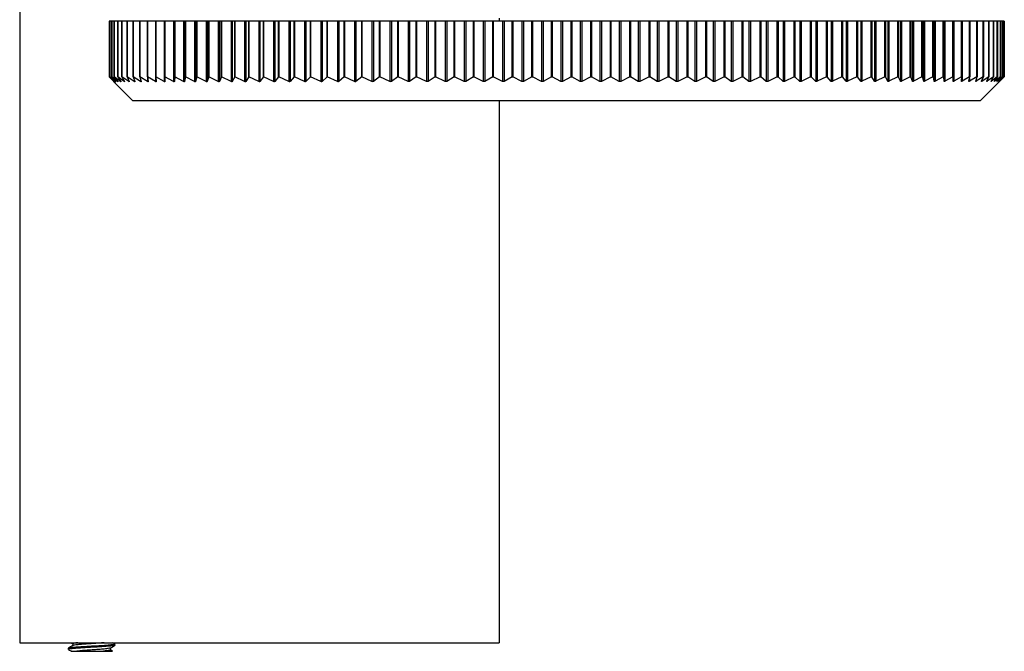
# Model space of a CAD drawing. Header units: millimetres. Extents: x 327 to 983, y 352 to 642.
# Tile 1 of 8: x 327 to 409, y 352 to 405. Entities that reach past the tile are written whole.
import ezdxf

# ---------------------------------------------------------------- set-up
doc = ezdxf.new("R2010")
doc.units = ezdxf.units.MM

msp = doc.modelspace()

# ---------------------------------------------------------------- linework, layer by layer
at = {"color": 7, "linetype": 'Continuous', "lineweight": 25}
for p, q in [((327.028, 452.773), (327.028, 352.773)), ((334.487, 404.619), (334.487, 399.973)), ((334.559, 404.619), (334.487, 404.619)), ((334.559, 404.619), (334.559, 399.973)), ((334.703, 404.619), (334.559, 404.619)), ((334.559, 399.973), (334.559, 404.619)), ((334.703, 404.619), (334.703, 399.973)), ((334.918, 404.619), (334.703, 404.619)), ((334.703, 399.973), (334.703, 404.619)), ((334.703, 404.619), (334.703, 404.619)), ((334.918, 404.619), (334.918, 399.973)), ((335.205, 404.619), (334.918, 404.619)), ((334.918, 399.973), (334.918, 404.619)), ((334.918, 404.619), (334.918, 404.619)), ((335.205, 404.619), (335.205, 399.973)), ((335.562, 404.619), (335.205, 404.619)), ((335.205, 399.973), (335.205, 404.619)), ((335.205, 404.619), (335.205, 404.619)), ((335.562, 399.973), (335.562, 404.619)), ((335.563, 404.619), (335.562, 404.619)), ((335.563, 404.619), (335.563, 399.973)), ((335.99, 404.619), (335.563, 404.619)), ((335.99, 404.619), (335.99, 399.973)), ((336.486, 404.619), (335.99, 404.619)), ((335.99, 399.973), (335.99, 404.619)), ((335.99, 404.619), (335.99, 404.619)), ((336.486, 399.973), (336.486, 404.619)), ((336.487, 404.619), (336.486, 404.619)), ((336.487, 404.619), (336.487, 399.973)), ((337.051, 404.619), (336.487, 404.619)), ((337.051, 399.973), (337.051, 404.619)), ((337.052, 404.619), (337.051, 404.619)), ((337.052, 404.619), (337.052, 399.973)), ((337.683, 404.619), (337.052, 404.619)), ((337.683, 399.973), (337.683, 404.619)), ((337.685, 404.619), (337.683, 404.619)), ((337.685, 404.619), (337.685, 399.973)), ((338.358, 404.619), (337.685, 404.619)), ((338.358, 404.619), (338.358, 399.576)), ((338.381, 404.619), (338.358, 404.619)), ((338.381, 399.973), (338.381, 404.619)), ((338.383, 404.619), (338.381, 404.619)), ((338.383, 404.619), (338.383, 399.973)), ((339.078, 404.619), (338.383, 404.619)), ((339.078, 404.619), (339.078, 399.576)), ((339.143, 404.619), (339.078, 404.619)), ((339.143, 404.619), (339.143, 399.577)), ((339.144, 404.619), (339.143, 404.619)), ((339.144, 399.973), (339.144, 404.619)), ((339.146, 404.619), (339.144, 404.619)), ((339.146, 404.619), (339.146, 399.973)), ((339.861, 404.619), (339.146, 404.619)), ((339.861, 404.619), (339.861, 399.577)), ((339.932, 404.619), (339.861, 404.619)), ((339.932, 404.619), (339.932, 399.577)), ((339.969, 404.619), (339.932, 404.619)), ((339.969, 399.973), (339.969, 404.619)), ((339.972, 404.619), (339.969, 404.619)), ((339.972, 404.619), (339.972, 399.973)), ((340.707, 404.619), (339.972, 404.619)), ((340.707, 404.619), (340.707, 399.577)), ((340.782, 404.619), (340.707, 404.619)), ((340.782, 404.619), (340.782, 399.577)), ((340.856, 404.619), (340.782, 404.619)), ((340.856, 399.973), (340.856, 404.619)), ((340.86, 404.619), (340.856, 404.619)), ((340.86, 404.619), (340.86, 399.973)), ((341.612, 404.619), (340.86, 404.619)), ((341.612, 404.619), (341.612, 399.577)), ((341.692, 404.619), (341.612, 404.619)), ((341.692, 404.619), (341.692, 399.578)), ((341.803, 404.619), (341.692, 404.619)), ((341.803, 399.973), (341.803, 404.619)), ((341.808, 404.619), (341.803, 404.619)), ((341.808, 404.619), (341.808, 399.973)), ((342.575, 404.619), (341.808, 404.619)), ((342.575, 404.619), (342.575, 399.577)), ((342.661, 404.619), (342.575, 404.619)), ((342.661, 404.619), (342.661, 399.578)), ((342.807, 404.619), (342.661, 404.619)), ((342.807, 399.973), (342.807, 404.619)), ((342.814, 404.619), (342.807, 404.619)), ((342.814, 404.619), (342.814, 399.973)), ((343.596, 404.619), (342.814, 404.619)), ((343.596, 404.619), (343.596, 399.578)), ((343.686, 404.619), (343.596, 404.619)), ((343.686, 404.619), (343.686, 399.578)), ((343.868, 404.619), (343.686, 404.619)), ((343.868, 399.973), (343.868, 404.619)), ((343.875, 404.619), (343.868, 404.619)), ((343.875, 404.619), (343.875, 399.973)), ((344.67, 404.619), (343.875, 404.619)), ((344.67, 404.619), (344.67, 399.578)), ((344.765, 404.619), (344.67, 404.619)), ((344.765, 404.619), (344.765, 399.579)), ((344.982, 404.619), (344.765, 404.619)), ((344.982, 399.973), (344.982, 404.619)), ((344.991, 404.619), (344.982, 404.619)), ((344.991, 404.619), (344.991, 399.973)), ((345.797, 404.619), (344.991, 404.619)), ((345.797, 404.619), (345.797, 399.579)), ((345.896, 404.619), (345.797, 404.619)), ((345.896, 404.619), (345.896, 399.579)), ((346.149, 404.619), (345.896, 404.619)), ((346.149, 399.973), (346.149, 404.619)), ((346.159, 404.619), (346.149, 404.619)), ((346.159, 404.619), (346.159, 399.973)), ((346.974, 404.619), (346.159, 404.619)), ((346.974, 404.619), (346.974, 399.579)), ((347.078, 404.619), (346.974, 404.619)), ((347.078, 404.619), (347.078, 399.58)), ((347.365, 404.619), (347.078, 404.619)), ((347.365, 399.973), (347.365, 404.619)), ((347.376, 404.619), (347.365, 404.619)), ((347.376, 404.619), (347.376, 399.973)), ((348.2, 404.619), (347.376, 404.619)), ((348.2, 404.619), (348.2, 399.579)), ((348.307, 404.619), (348.2, 404.619)), ((348.307, 404.619), (348.307, 399.58)), ((348.628, 404.619), (348.307, 404.619)), ((348.628, 399.973), (348.628, 404.619)), ((348.641, 404.619), (348.628, 404.619)), ((348.641, 404.619), (348.641, 399.973)), ((349.471, 404.619), (348.641, 404.619)), ((349.471, 404.619), (349.471, 399.58)), ((349.582, 404.619), (349.471, 404.619)), ((349.582, 404.619), (349.582, 399.58)), ((349.935, 404.619), (349.582, 404.619)), ((349.935, 399.973), (349.935, 404.619)), ((349.95, 404.619), (349.935, 404.619)), ((349.95, 404.619), (349.95, 399.973)), ((350.785, 404.619), (349.95, 404.619)), ((350.785, 404.619), (350.785, 399.58)), ((350.9, 404.619), (350.785, 404.619)), ((350.9, 404.619), (350.9, 399.581)), ((351.285, 404.619), (350.9, 404.619)), ((351.285, 399.973), (351.285, 404.619)), ((351.302, 404.619), (351.285, 404.619)), ((351.302, 404.619), (351.302, 399.973)), ((352.14, 404.619), (351.302, 404.619)), ((352.14, 404.619), (352.14, 399.581)), ((352.258, 404.619), (352.14, 404.619)), ((352.258, 404.619), (352.258, 399.581)), ((352.675, 404.619), (352.258, 404.619)), ((352.675, 399.973), (352.675, 404.619)), ((352.693, 404.619), (352.675, 404.619)), ((352.693, 404.619), (352.693, 399.973)), ((353.532, 404.619), (352.693, 404.619)), ((353.532, 404.619), (353.532, 399.581)), ((353.654, 404.619), (353.532, 404.619)), ((353.654, 404.619), (353.654, 399.582)), ((354.101, 404.619), (353.654, 404.619)), ((354.101, 399.973), (354.101, 404.619)), ((354.121, 404.619), (354.101, 404.619)), ((354.121, 404.619), (354.121, 399.973)), ((354.961, 404.619), (354.121, 404.619)), ((354.961, 404.619), (354.961, 399.581)), ((355.085, 404.619), (354.961, 404.619)), ((355.085, 404.619), (355.085, 399.582)), ((355.562, 404.619), (355.085, 404.619)), ((355.562, 399.973), (355.562, 404.619)), ((355.584, 404.619), (355.562, 404.619)), ((355.584, 404.619), (355.584, 399.973)), ((356.421, 404.619), (355.584, 404.619)), ((356.421, 404.619), (356.421, 399.582)), ((356.549, 404.619), (356.421, 404.619)), ((356.549, 404.619), (356.549, 399.583)), ((357.054, 404.619), (356.549, 404.619)), ((357.054, 399.973), (357.054, 404.619)), ((357.078, 404.619), (357.054, 404.619)), ((357.078, 404.619), (357.078, 399.973)), ((357.912, 404.619), (357.078, 404.619)), ((357.912, 404.619), (357.912, 399.582)), ((358.042, 404.619), (357.912, 404.619)), ((358.042, 404.619), (358.042, 399.583)), ((358.574, 404.619), (358.042, 404.619)), ((358.574, 399.973), (358.574, 404.619)), ((358.601, 404.619), (358.574, 404.619)), ((358.601, 404.619), (358.601, 399.973)), ((359.429, 404.619), (358.601, 404.619)), ((359.429, 404.619), (359.429, 399.583)), ((359.561, 404.619), (359.429, 404.619)), ((359.561, 404.619), (359.561, 399.584)), ((360.12, 404.619), (359.561, 404.619)), ((360.12, 399.973), (360.12, 404.619)), ((360.149, 404.619), (360.12, 404.619)), ((360.149, 404.619), (360.149, 399.973)), ((360.97, 404.619), (360.149, 404.619)), ((360.97, 404.619), (360.97, 399.583)), ((361.104, 404.619), (360.97, 404.619)), ((361.104, 404.619), (361.104, 399.584)), ((361.688, 404.619), (361.104, 404.619)), ((361.688, 399.973), (361.688, 404.619)), ((361.719, 404.619), (361.688, 404.619)), ((361.719, 404.619), (361.719, 399.973)), ((362.533, 404.619), (361.719, 404.619)), ((362.533, 404.619), (362.533, 399.584)), ((362.668, 404.619), (362.533, 404.619)), ((362.668, 404.619), (362.668, 399.585)), ((363.276, 404.619), (362.668, 404.619)), ((363.276, 399.973), (363.276, 404.619)), ((363.309, 404.619), (363.276, 404.619)), ((363.309, 404.619), (363.309, 399.973)), ((364.113, 404.619), (363.309, 404.619)), ((364.113, 404.619), (364.113, 399.584)), ((364.25, 404.619), (364.113, 404.619)), ((364.25, 404.619), (364.25, 399.585)), ((364.881, 404.619), (364.25, 404.619)), ((364.881, 399.973), (364.881, 404.619)), ((364.916, 404.619), (364.881, 404.619)), ((364.916, 404.619), (364.916, 399.973)), ((365.708, 404.619), (364.916, 404.619)), ((365.708, 404.619), (365.708, 399.585)), ((365.846, 404.619), (365.708, 404.619)), ((365.846, 404.619), (365.846, 399.586)), ((366.498, 404.619), (365.846, 404.619)), ((366.498, 399.973), (366.498, 404.619)), ((366.536, 404.619), (366.498, 404.619)), ((366.536, 404.619), (366.536, 399.973)), ((367.315, 404.619), (366.536, 404.619)), ((367.028, 404.851), (367.028, 404.619)), ((367.315, 404.619), (367.315, 399.586)), ((367.454, 404.619), (367.315, 404.619)), ((367.454, 404.619), (367.454, 399.586)), ((368.126, 404.619), (367.454, 404.619)), ((368.126, 399.973), (368.126, 404.619)), ((368.166, 404.619), (368.126, 404.619)), ((368.166, 404.619), (368.166, 399.973)), ((368.931, 404.619), (368.166, 404.619)), ((368.931, 404.619), (368.931, 399.586)), ((369.071, 404.619), (368.931, 404.619)), ((369.071, 404.619), (369.071, 399.587)), ((369.762, 404.619), (369.071, 404.619)), ((369.762, 399.973), (369.762, 404.619)), ((369.803, 404.619), (369.762, 404.619)), ((369.803, 404.619), (369.803, 399.973)), ((370.552, 404.619), (369.803, 404.619)), ((370.552, 404.619), (370.552, 399.587)), ((370.692, 404.619), (370.552, 404.619)), ((370.692, 404.619), (370.692, 399.587)), ((371.401, 404.619), (370.692, 404.619)), ((371.401, 399.973), (371.401, 404.619)), ((371.444, 404.619), (371.401, 404.619)), ((371.444, 404.619), (371.444, 399.973)), ((372.176, 404.619), (371.444, 404.619)), ((372.176, 404.619), (372.176, 399.587)), ((372.316, 404.619), (372.176, 404.619)), ((372.316, 404.619), (372.316, 399.588)), ((373.041, 404.619), (372.316, 404.619)), ((373.041, 399.973), (373.041, 404.619)), ((373.086, 404.619), (373.041, 404.619)), ((373.086, 404.619), (373.086, 399.973)), ((373.799, 404.619), (373.086, 404.619)), ((373.799, 404.619), (373.799, 399.588)), ((373.939, 404.619), (373.799, 404.619)), ((373.939, 404.619), (373.939, 399.588)), ((374.678, 404.619), (373.939, 404.619)), ((374.678, 399.973), (374.678, 404.619)), ((374.726, 404.619), (374.678, 404.619)), ((374.726, 404.619), (374.726, 399.973)), ((375.419, 404.619), (374.726, 404.619)), ((375.419, 404.619), (375.419, 399.588)), ((375.558, 404.619), (375.419, 404.619)), ((375.558, 404.619), (375.558, 399.589)), ((376.31, 404.619), (375.558, 404.619)), ((376.31, 399.973), (376.31, 404.619)), ((376.359, 404.619), (376.31, 404.619)), ((376.359, 404.619), (376.359, 399.973)), ((377.031, 404.619), (376.359, 404.619)), ((377.031, 404.619), (377.031, 399.589)), ((377.17, 404.619), (377.031, 404.619)), ((377.17, 404.619), (377.17, 399.589)), ((377.934, 404.619), (377.17, 404.619)), ((377.934, 399.973), (377.934, 404.619)), ((377.984, 404.619), (377.934, 404.619)), ((377.984, 404.619), (377.984, 399.973)), ((378.634, 404.619), (377.984, 404.619)), ((378.634, 404.619), (378.634, 399.589)), ((378.772, 404.619), (378.634, 404.619)), ((378.772, 404.619), (378.772, 399.59)), ((379.545, 404.619), (378.772, 404.619)), ((379.545, 399.973), (379.545, 404.619)), ((379.597, 404.619), (379.545, 404.619)), ((379.597, 404.619), (379.597, 399.973)), ((380.223, 404.619), (379.597, 404.619)), ((380.223, 404.619), (380.223, 399.59)), ((380.36, 404.619), (380.223, 404.619)), ((380.36, 404.619), (380.36, 399.59)), ((381.142, 404.619), (380.36, 404.619)), ((381.142, 399.973), (381.142, 404.619)), ((381.195, 404.619), (381.142, 404.619)), ((381.195, 404.619), (381.195, 399.973)), ((381.797, 404.619), (381.195, 404.619)), ((381.797, 404.619), (381.797, 399.59)), ((381.932, 404.619), (381.797, 404.619)), ((381.932, 404.619), (381.932, 399.591)), ((382.721, 404.619), (381.932, 404.619)), ((382.721, 399.973), (382.721, 404.619)), ((382.775, 404.619), (382.721, 404.619)), ((382.775, 404.619), (382.775, 399.973)), ((383.351, 404.619), (382.775, 404.619)), ((383.351, 404.619), (383.351, 399.591)), ((383.484, 404.619), (383.351, 404.619)), ((383.484, 404.619), (383.484, 399.591)), ((384.278, 404.619), (383.484, 404.619)), ((384.278, 399.973), (384.278, 404.619)), ((384.334, 404.619), (384.278, 404.619)), ((384.334, 404.619), (384.334, 399.973)), ((384.882, 404.619), (384.334, 404.619)), ((384.882, 404.619), (384.882, 399.591)), ((385.014, 404.619), (384.882, 404.619)), ((385.014, 404.619), (385.014, 399.592)), ((385.812, 404.619), (385.014, 404.619)), ((385.812, 399.973), (385.812, 404.619)), ((385.868, 404.619), (385.812, 404.619)), ((385.868, 404.619), (385.868, 399.973)), ((386.389, 404.619), (385.868, 404.619)), ((386.389, 404.619), (386.389, 399.592)), ((386.518, 404.619), (386.389, 404.619)), ((386.518, 404.619), (386.518, 399.592)), ((387.319, 404.619), (386.518, 404.619)), ((387.319, 399.973), (387.319, 404.619)), ((387.376, 404.619), (387.319, 404.619)), ((387.376, 404.619), (387.376, 399.973)), ((387.867, 404.619), (387.376, 404.619)), ((387.867, 404.619), (387.867, 399.592)), ((387.994, 404.619), (387.867, 404.619)), ((387.994, 404.619), (387.994, 399.593)), ((388.796, 404.619), (387.994, 404.619)), ((388.796, 399.973), (388.796, 404.619)), ((388.853, 404.619), (388.796, 404.619)), ((388.853, 404.619), (388.853, 399.973)), ((389.315, 404.619), (388.853, 404.619)), ((389.315, 404.619), (389.315, 399.593)), ((389.439, 404.619), (389.315, 404.619)), ((389.439, 404.619), (389.439, 399.593)), ((390.24, 404.619), (389.439, 404.619)), ((390.24, 399.973), (390.24, 404.619)), ((390.297, 404.619), (390.24, 404.619)), ((390.297, 404.619), (390.297, 399.973)), ((390.729, 404.619), (390.297, 404.619)), ((390.729, 404.619), (390.729, 399.593)), ((390.85, 404.619), (390.729, 404.619)), ((390.85, 404.619), (390.85, 399.594)), ((391.649, 404.619), (390.85, 404.619)), ((391.649, 399.973), (391.649, 404.619)), ((391.706, 404.619), (391.649, 404.619)), ((391.706, 404.619), (391.706, 399.973)), ((392.106, 404.619), (391.706, 404.619)), ((392.106, 404.619), (392.106, 399.594)), ((392.224, 404.619), (392.106, 404.619)), ((392.224, 404.619), (392.224, 399.594)), ((393.019, 404.619), (392.224, 404.619)), ((393.019, 399.973), (393.019, 404.619)), ((393.076, 404.619), (393.019, 404.619)), ((393.076, 404.619), (393.076, 399.973)), ((393.445, 404.619), (393.076, 404.619)), ((393.445, 404.619), (393.445, 399.594)), ((393.558, 404.619), (393.445, 404.619)), ((393.558, 404.619), (393.558, 399.595)), ((394.349, 404.619), (393.558, 404.619)), ((394.349, 399.973), (394.349, 404.619)), ((394.405, 404.619), (394.349, 404.619)), ((394.405, 404.619), (394.405, 399.973)), ((394.741, 404.619), (394.405, 404.619)), ((394.741, 404.619), (394.741, 399.594)), ((394.851, 404.619), (394.741, 404.619)), ((394.851, 404.619), (394.851, 399.595)), ((395.635, 404.619), (394.851, 404.619)), ((395.635, 399.973), (395.635, 404.619)), ((395.691, 404.619), (395.635, 404.619)), ((395.691, 404.619), (395.691, 399.973)), ((395.993, 404.619), (395.691, 404.619)), ((395.993, 404.619), (395.993, 399.595)), ((396.1, 404.619), (395.993, 404.619)), ((396.1, 404.619), (396.1, 399.595)), ((396.875, 404.619), (396.1, 404.619)), ((396.875, 399.973), (396.875, 404.619)), ((396.93, 404.619), (396.875, 404.619)), ((396.93, 404.619), (396.93, 399.973)), ((397.199, 404.619), (396.93, 404.619)), ((397.199, 404.619), (397.199, 399.595)), ((397.301, 404.619), (397.199, 404.619)), ((397.301, 404.619), (397.301, 399.596)), ((398.067, 404.619), (397.301, 404.619)), ((398.067, 399.973), (398.067, 404.619)), ((398.121, 404.619), (398.067, 404.619)), ((398.121, 404.619), (398.121, 399.973)), ((398.356, 404.619), (398.121, 404.619)), ((398.356, 404.619), (398.356, 399.596)), ((398.454, 404.619), (398.356, 404.619)), ((398.454, 404.619), (398.454, 399.596)), ((399.209, 404.619), (398.454, 404.619)), ((399.209, 399.973), (399.209, 404.619)), ((399.261, 404.619), (399.209, 404.619)), ((399.261, 404.619), (399.261, 399.973)), ((399.462, 404.619), (399.261, 404.619)), ((399.462, 404.619), (399.462, 399.596)), ((399.555, 404.619), (399.462, 404.619)), ((399.555, 404.619), (399.555, 399.597)), ((400.298, 404.619), (399.555, 404.619)), ((400.298, 399.973), (400.298, 404.619)), ((400.348, 404.619), (400.298, 404.619)), ((400.348, 404.619), (400.348, 399.973)), ((400.514, 404.619), (400.348, 404.619)), ((400.514, 404.619), (400.514, 399.596)), ((400.603, 404.619), (400.514, 404.619)), ((400.603, 404.619), (400.603, 399.597)), ((401.331, 404.619), (400.603, 404.619)), ((401.331, 399.973), (401.331, 404.619)), ((401.38, 404.619), (401.331, 404.619)), ((401.38, 404.619), (401.38, 399.973)), ((401.511, 404.619), (401.38, 404.619)), ((401.511, 404.619), (401.511, 399.597)), ((401.595, 404.619), (401.511, 404.619)), ((401.595, 404.619), (401.595, 399.597)), ((402.308, 404.619), (401.595, 404.619)), ((402.308, 399.973), (402.308, 404.619)), ((402.355, 404.619), (402.308, 404.619)), ((402.355, 404.619), (402.355, 399.973)), ((402.451, 404.619), (402.355, 404.619)), ((402.451, 404.619), (402.451, 399.597)), ((402.529, 404.619), (402.451, 404.619)), ((402.529, 404.619), (402.529, 399.598)), ((403.227, 404.619), (402.529, 404.619)), ((403.227, 399.973), (403.227, 404.619)), ((403.271, 404.619), (403.227, 404.619)), ((403.271, 404.619), (403.271, 399.973)), ((403.331, 404.619), (403.271, 404.619)), ((403.331, 404.619), (403.331, 399.597)), ((403.405, 404.619), (403.331, 404.619)), ((403.405, 404.619), (403.405, 399.598)), ((404.084, 404.619), (403.405, 404.619)), ((404.084, 399.973), (404.084, 404.619)), ((404.126, 404.619), (404.084, 404.619)), ((404.126, 404.619), (404.126, 399.973)), ((404.151, 404.619), (404.126, 404.619)), ((404.151, 404.619), (404.151, 399.598)), ((404.219, 404.619), (404.151, 404.619)), ((404.219, 404.619), (404.219, 399.598)), ((404.88, 404.619), (404.219, 404.619)), ((404.88, 399.973), (404.88, 404.619)), ((404.919, 404.619), (404.88, 404.619)), ((404.919, 404.619), (404.919, 399.973)), ((404.971, 404.619), (404.919, 404.619)), ((404.971, 404.619), (404.971, 399.598)), ((405.612, 404.619), (404.971, 404.619)), ((405.612, 399.973), (405.612, 404.619)), ((405.648, 404.619), (405.612, 404.619)), ((405.648, 404.619), (405.648, 399.973)), ((405.659, 404.619), (405.648, 404.619)), ((405.659, 404.619), (405.659, 399.599)), ((406.278, 404.619), (405.659, 404.619)), ((406.278, 399.973), (406.278, 404.619)), ((406.311, 404.619), (406.278, 404.619)), ((406.311, 404.619), (406.311, 399.973)), ((406.879, 404.619), (406.311, 404.619)), ((406.879, 399.973), (406.879, 404.619)), ((406.908, 404.619), (406.879, 404.619)), ((406.908, 404.619), (406.908, 399.973)), ((407.411, 404.619), (406.908, 404.619)), ((407.411, 399.973), (407.411, 404.619)), ((407.438, 404.619), (407.411, 404.619)), ((407.438, 404.619), (407.438, 399.973)), ((407.876, 404.619), (407.438, 404.619)), ((407.876, 399.973), (407.876, 404.619)), ((407.898, 404.619), (407.876, 404.619)), ((407.898, 404.619), (407.898, 399.973)), ((408.27, 404.619), (407.898, 404.619)), ((408.27, 399.973), (408.27, 404.619)), ((408.289, 404.619), (408.27, 404.619)), ((408.289, 404.619), (408.289, 399.973)), ((408.594, 404.619), (408.289, 404.619)), ((408.594, 399.973), (408.594, 404.619)), ((408.61, 404.619), (408.594, 404.619)), ((408.61, 404.619), (408.61, 399.973)), ((408.848, 404.619), (408.61, 404.619)), ((408.848, 399.973), (408.848, 404.619)), ((408.859, 404.619), (408.848, 404.619)), ((408.859, 404.619), (408.859, 399.973)), ((409.03, 404.619), (408.859, 404.619)), ((409.03, 399.973), (409.03, 404.619)), ((409.038, 404.619), (409.03, 404.619)), ((409.038, 404.619), (409.038, 399.973)), ((409.14, 404.619), (409.038, 404.619)), ((409.14, 399.973), (409.14, 404.619)), ((409.144, 404.619), (409.14, 404.619)), ((409.144, 404.619), (409.144, 399.973)), ((409.178, 404.619), (409.144, 404.619)), ((409.178, 399.973), (409.178, 404.619)), ((409.178, 404.619), (409.178, 399.973)), ((409.178, 404.619), (409.178, 404.619)), ((334.487, 399.973), (334.876, 399.576)), ((334.909, 399.575), (334.487, 399.973)), ((334.559, 399.973), (334.915, 399.576)), ((335.013, 399.575), (334.559, 399.973)), ((334.703, 399.973), (335.025, 399.576)), ((334.703, 399.973), (334.703, 399.973)), ((335.188, 399.575), (334.703, 399.973)), ((334.893, 399.559), (336.478, 397.973)), ((334.918, 399.973), (335.206, 399.576)), ((334.918, 399.973), (334.918, 399.973)), ((335.434, 399.575), (334.918, 399.973)), ((335.205, 399.973), (335.458, 399.576)), ((335.205, 399.973), (335.205, 399.973)), ((335.75, 399.575), (335.205, 399.973)), ((335.562, 399.973), (335.78, 399.576)), ((335.562, 399.973), (335.563, 399.973)), ((336.135, 399.575), (335.563, 399.973)), ((335.99, 399.973), (336.171, 399.576)), ((335.99, 399.973), (335.99, 399.973)), ((336.59, 399.576), (335.99, 399.973)), ((336.486, 399.973), (336.632, 399.576)), ((336.486, 399.973), (336.487, 399.973)), ((337.113, 399.576), (336.487, 399.973)), ((337.051, 399.973), (337.16, 399.576)), ((337.051, 399.973), (337.052, 399.973)), ((337.702, 399.576), (337.052, 399.973)), ((337.683, 399.973), (337.756, 399.576)), ((337.683, 399.973), (337.685, 399.973)), ((338.358, 399.576), (337.685, 399.973)), ((338.381, 399.973), (338.417, 399.577)), ((338.381, 399.973), (338.383, 399.973)), ((339.078, 399.576), (338.383, 399.973)), ((339.144, 399.973), (339.143, 399.577)), ((339.144, 399.973), (339.146, 399.973)), ((339.861, 399.577), (339.146, 399.973)), ((339.969, 399.973), (339.932, 399.577)), ((339.969, 399.973), (339.972, 399.973)), ((340.707, 399.577), (339.972, 399.973)), ((340.856, 399.973), (340.782, 399.577)), ((340.856, 399.973), (340.86, 399.973)), ((341.612, 399.577), (340.86, 399.973)), ((341.803, 399.973), (341.692, 399.578)), ((341.803, 399.973), (341.808, 399.973)), ((342.575, 399.577), (341.808, 399.973)), ((342.807, 399.973), (342.661, 399.578)), ((342.807, 399.973), (342.814, 399.973)), ((343.596, 399.578), (342.814, 399.973)), ((343.868, 399.973), (343.686, 399.578)), ((343.868, 399.973), (343.875, 399.973)), ((344.67, 399.578), (343.875, 399.973)), ((344.982, 399.973), (344.765, 399.579)), ((344.982, 399.973), (344.991, 399.973)), ((345.797, 399.579), (344.991, 399.973)), ((346.149, 399.973), (345.896, 399.579)), ((346.149, 399.973), (346.159, 399.973)), ((346.974, 399.579), (346.159, 399.973)), ((347.365, 399.973), (347.078, 399.58)), ((347.365, 399.973), (347.376, 399.973)), ((348.2, 399.579), (347.376, 399.973)), ((348.628, 399.973), (348.307, 399.58)), ((348.628, 399.973), (348.641, 399.973)), ((349.471, 399.58), (348.641, 399.973)), ((349.935, 399.973), (349.582, 399.58)), ((349.935, 399.973), (349.95, 399.973)), ((350.785, 399.58), (349.95, 399.973)), ((351.285, 399.973), (350.9, 399.581)), ((351.285, 399.973), (351.302, 399.973)), ((352.14, 399.581), (351.302, 399.973)), ((352.675, 399.973), (352.258, 399.581)), ((352.675, 399.973), (352.693, 399.973)), ((353.532, 399.581), (352.693, 399.973)), ((354.101, 399.973), (353.654, 399.582)), ((354.101, 399.973), (354.121, 399.973)), ((354.961, 399.581), (354.121, 399.973)), ((355.562, 399.973), (355.085, 399.582)), ((355.562, 399.973), (355.584, 399.973)), ((356.421, 399.582), (355.584, 399.973)), ((357.054, 399.973), (356.549, 399.583)), ((357.054, 399.973), (357.078, 399.973)), ((357.912, 399.582), (357.078, 399.973)), ((358.574, 399.973), (358.042, 399.583)), ((358.574, 399.973), (358.601, 399.973)), ((359.429, 399.583), (358.601, 399.973)), ((360.12, 399.973), (359.561, 399.584)), ((360.12, 399.973), (360.149, 399.973)), ((360.97, 399.583), (360.149, 399.973)), ((361.688, 399.973), (361.104, 399.584)), ((361.688, 399.973), (361.719, 399.973)), ((362.533, 399.584), (361.719, 399.973)), ((363.276, 399.973), (362.668, 399.585)), ((363.276, 399.973), (363.309, 399.973)), ((364.113, 399.584), (363.309, 399.973)), ((364.881, 399.973), (364.25, 399.585)), ((364.881, 399.973), (364.916, 399.973)), ((365.708, 399.585), (364.916, 399.973)), ((366.498, 399.973), (365.846, 399.586)), ((366.498, 399.973), (366.536, 399.973)), ((367.315, 399.586), (366.536, 399.973)), ((368.126, 399.973), (367.454, 399.586)), ((368.126, 399.973), (368.166, 399.973)), ((368.931, 399.586), (368.166, 399.973)), ((369.762, 399.973), (369.071, 399.587)), ((369.762, 399.973), (369.803, 399.973)), ((370.552, 399.587), (369.803, 399.973)), ((371.401, 399.973), (370.692, 399.587)), ((371.401, 399.973), (371.444, 399.973)), ((372.176, 399.587), (371.444, 399.973)), ((373.041, 399.973), (372.316, 399.588)), ((373.041, 399.973), (373.086, 399.973)), ((373.799, 399.588), (373.086, 399.973)), ((374.678, 399.973), (373.939, 399.588)), ((374.678, 399.973), (374.726, 399.973)), ((375.419, 399.588), (374.726, 399.973)), ((376.31, 399.973), (375.558, 399.589)), ((376.31, 399.973), (376.359, 399.973)), ((377.031, 399.589), (376.359, 399.973)), ((377.934, 399.973), (377.17, 399.589)), ((377.934, 399.973), (377.984, 399.973)), ((378.634, 399.589), (377.984, 399.973)), ((379.545, 399.973), (378.772, 399.59)), ((379.545, 399.973), (379.597, 399.973)), ((380.223, 399.59), (379.597, 399.973)), ((381.142, 399.973), (380.36, 399.59)), ((381.142, 399.973), (381.195, 399.973)), ((381.797, 399.59), (381.195, 399.973)), ((382.721, 399.973), (381.932, 399.591)), ((382.721, 399.973), (382.775, 399.973)), ((383.351, 399.591), (382.775, 399.973)), ((384.278, 399.973), (383.484, 399.591)), ((384.278, 399.973), (384.334, 399.973)), ((384.882, 399.591), (384.334, 399.973)), ((385.812, 399.973), (385.014, 399.592)), ((385.812, 399.973), (385.868, 399.973)), ((386.389, 399.592), (385.868, 399.973)), ((387.319, 399.973), (386.518, 399.592)), ((387.319, 399.973), (387.376, 399.973)), ((387.867, 399.592), (387.376, 399.973)), ((388.796, 399.973), (387.994, 399.593)), ((388.796, 399.973), (388.853, 399.973)), ((389.315, 399.593), (388.853, 399.973)), ((390.24, 399.973), (389.439, 399.593)), ((390.24, 399.973), (390.297, 399.973)), ((390.729, 399.593), (390.297, 399.973)), ((391.649, 399.973), (390.85, 399.594)), ((391.649, 399.973), (391.706, 399.973)), ((392.106, 399.594), (391.706, 399.973)), ((393.019, 399.973), (392.224, 399.594)), ((393.019, 399.973), (393.076, 399.973)), ((393.445, 399.594), (393.076, 399.973)), ((394.349, 399.973), (393.558, 399.595)), ((394.349, 399.973), (394.405, 399.973)), ((394.741, 399.594), (394.405, 399.973)), ((395.635, 399.973), (394.851, 399.595)), ((395.635, 399.973), (395.691, 399.973)), ((395.993, 399.595), (395.691, 399.973)), ((396.875, 399.973), (396.1, 399.595)), ((396.875, 399.973), (396.93, 399.973)), ((397.199, 399.595), (396.93, 399.973)), ((398.067, 399.973), (397.301, 399.596)), ((398.067, 399.973), (398.121, 399.973)), ((398.356, 399.596), (398.121, 399.973)), ((399.209, 399.973), (398.454, 399.596)), ((399.209, 399.973), (399.261, 399.973)), ((399.462, 399.596), (399.261, 399.973)), ((400.298, 399.973), (399.555, 399.597)), ((400.298, 399.973), (400.348, 399.973)), ((400.514, 399.596), (400.348, 399.973)), ((401.331, 399.973), (400.603, 399.597)), ((401.331, 399.973), (401.38, 399.973)), ((401.511, 399.597), (401.38, 399.973)), ((402.308, 399.973), (401.595, 399.597)), ((402.308, 399.973), (402.355, 399.973)), ((402.451, 399.597), (402.355, 399.973)), ((403.227, 399.973), (402.529, 399.598)), ((403.227, 399.973), (403.271, 399.973)), ((403.331, 399.597), (403.271, 399.973)), ((404.084, 399.973), (403.405, 399.598)), ((404.084, 399.973), (404.126, 399.973)), ((404.151, 399.598), (404.126, 399.973)), ((404.88, 399.973), (404.219, 399.598)), ((404.88, 399.973), (404.919, 399.973)), ((404.908, 399.598), (404.919, 399.973)), ((405.612, 399.973), (404.971, 399.598)), ((405.602, 399.598), (405.648, 399.973)), ((405.612, 399.973), (405.648, 399.973)), ((406.278, 399.973), (405.659, 399.599)), ((406.23, 399.598), (406.311, 399.973)), ((406.278, 399.973), (406.311, 399.973)), ((406.879, 399.973), (406.282, 399.599)), ((406.793, 399.598), (406.908, 399.973)), ((407.411, 399.973), (406.838, 399.599)), ((406.879, 399.973), (406.908, 399.973)), ((407.178, 397.973), (409.178, 399.973)), ((407.287, 399.599), (407.438, 399.973)), ((407.876, 399.973), (407.327, 399.599)), ((407.411, 399.973), (407.438, 399.973)), ((407.713, 399.599), (407.898, 399.973)), ((408.27, 399.973), (407.747, 399.599)), ((407.876, 399.973), (407.898, 399.973)), ((408.07, 399.599), (408.289, 399.973)), ((408.594, 399.973), (408.098, 399.599)), ((408.27, 399.973), (408.289, 399.973)), ((408.357, 399.599), (408.61, 399.973)), ((408.848, 399.973), (408.379, 399.599)), ((408.574, 399.599), (408.859, 399.973)), ((409.03, 399.973), (408.59, 399.6)), ((408.594, 399.973), (408.61, 399.973)), ((408.719, 399.599), (409.038, 399.973)), ((409.14, 399.973), (408.729, 399.6)), ((408.794, 399.599), (409.144, 399.973)), ((409.178, 399.973), (408.797, 399.6)), ((408.848, 399.973), (408.859, 399.973)), ((409.03, 399.973), (409.038, 399.973)), ((409.14, 399.973), (409.144, 399.973)), ((409.178, 399.973), (409.178, 399.973)), ((407.178, 397.973), (336.478, 397.973)), ((367.028, 397.973), (367.028, 352.773)), ((327.028, 352.773), (367.028, 352.773)), ((331.304, 352.773), (331.457, 352.684)), ((334.978, 352.56), (334.978, 352.647)), ((331.078, 352.297), (331.078, 352.21)), ((334.77, 352.074), (334.6, 352.173))]:
    msp.add_line(p, q, dxfattribs=at)
at = {"color": 8, "linetype": 'Continuous', "lineweight": 25}
for p, q in [((334.909, 399.582), (334.909, 399.575)), ((335.013, 399.59), (335.013, 399.575)), ((335.188, 399.6), (335.188, 399.575)), ((335.434, 399.613), (335.434, 399.575)), ((335.75, 399.631), (335.75, 399.575)), ((336.135, 399.655), (336.135, 399.575)), ((336.59, 399.69), (336.59, 399.576)), ((337.113, 399.75), (337.113, 399.576)), ((337.702, 399.869), (337.702, 399.576)), ((406.282, 399.838), (406.282, 399.599)), ((406.838, 399.747), (406.838, 399.599)), ((407.327, 399.698), (407.327, 399.599)), ((407.747, 399.668), (407.747, 399.599)), ((408.098, 399.647), (408.098, 399.599)), ((408.379, 399.632), (408.379, 399.599)), ((408.59, 399.62), (408.59, 399.6)), ((408.729, 399.611), (408.729, 399.6))]:
    msp.add_line(p, q, dxfattribs=at)
at = {"color": 7, "linetype": 'Continuous', "lineweight": 25}
for points, knots in [([(334.876, 399.576), (334.881, 399.571), (334.891, 399.56), (334.895, 399.557), (334.89, 399.562), (334.881, 399.571), (334.877, 399.575)], [0, 0, 0, 0, 0.263856, 0.530709, 0.777119, 1, 1, 1, 1]), ([(334.915, 399.576), (334.919, 399.571), (334.928, 399.56), (334.931, 399.557), (334.924, 399.562), (334.914, 399.571), (334.909, 399.575)], [0, 0, 0, 0, 0.263889, 0.530739, 0.777147, 1, 1, 1, 1]), ([(335.025, 399.576), (335.029, 399.571), (335.037, 399.56), (335.037, 399.557), (335.029, 399.562), (335.018, 399.571), (335.013, 399.575)], [0, 0, 0, 0, 0.263918, 0.530766, 0.777173, 1, 1, 1, 1]), ([(335.206, 399.576), (335.209, 399.571), (335.216, 399.561), (335.215, 399.557), (335.205, 399.562), (335.194, 399.571), (335.188, 399.575)], [0, 0, 0, 0, 0.263943, 0.530789, 0.777196, 1, 1, 1, 1]), ([(335.458, 399.576), (335.461, 399.571), (335.467, 399.561), (335.464, 399.557), (335.452, 399.562), (335.44, 399.571), (335.434, 399.575)], [0, 0, 0, 0, 0.263965, 0.53081, 0.777216, 1, 1, 1, 1]), ([(335.78, 399.576), (335.782, 399.571), (335.787, 399.561), (335.782, 399.557), (335.769, 399.562), (335.756, 399.571), (335.75, 399.575)], [0, 0, 0, 0, 0.263984, 0.530829, 0.777234, 1, 1, 1, 1]), ([(336.171, 399.576), (336.173, 399.571), (336.177, 399.561), (336.171, 399.557), (336.156, 399.562), (336.142, 399.571), (336.135, 399.575)], [0, 0, 0, 0, 0.2639998, 0.5308445, 0.7772502, 1, 1, 1, 1]), ([(336.632, 399.576), (336.633, 399.571), (336.636, 399.561), (336.628, 399.557), (336.611, 399.562), (336.597, 399.571), (336.59, 399.576)], [0, 0, 0, 0, 0.264013, 0.530858, 0.777264, 1, 1, 1, 1]), ([(337.16, 399.576), (337.161, 399.571), (337.163, 399.561), (337.153, 399.557), (337.135, 399.563), (337.12, 399.571), (337.113, 399.576)], [0, 0, 0, 0, 0.264024, 0.53087, 0.777276, 1, 1, 1, 1]), ([(337.756, 399.576), (337.756, 399.571), (337.757, 399.561), (337.745, 399.557), (337.726, 399.563), (337.71, 399.572), (337.702, 399.576)], [0, 0, 0, 0, 0.264032, 0.530879, 0.777285, 1, 1, 1, 1]), ([(338.417, 399.577), (338.417, 399.572), (338.416, 399.562), (338.403, 399.558), (338.382, 399.563), (338.366, 399.572), (338.358, 399.576)], [0, 0, 0, 0, 0.264038, 0.530886, 0.777293, 1, 1, 1, 1]), ([(339.143, 399.577), (339.142, 399.572), (339.14, 399.562), (339.125, 399.558), (339.103, 399.563), (339.086, 399.572), (339.078, 399.576)], [0, 0, 0, 0, 0.264041, 0.530891, 0.777299, 1, 1, 1, 1]), ([(339.932, 399.577), (339.93, 399.572), (339.927, 399.562), (339.911, 399.558), (339.888, 399.563), (339.87, 399.572), (339.861, 399.577)], [0, 0, 0, 0, 0.264042, 0.530894, 0.777303, 1, 1, 1, 1]), ([(340.782, 399.577), (340.78, 399.572), (340.776, 399.562), (340.758, 399.558), (340.734, 399.564), (340.715, 399.573), (340.707, 399.577)], [0, 0, 0, 0, 0.26404, 0.530895, 0.777305, 1, 1, 1, 1]), ([(341.692, 399.578), (341.69, 399.573), (341.685, 399.563), (341.665, 399.559), (341.64, 399.564), (341.621, 399.573), (341.612, 399.577)], [0, 0, 0, 0, 0.2640356, 0.5308936, 0.7773051, 1, 1, 1, 1]), ([(342.661, 399.578), (342.658, 399.573), (342.652, 399.563), (342.631, 399.559), (342.604, 399.564), (342.585, 399.573), (342.575, 399.577)], [0, 0, 0, 0, 0.264029, 0.53089, 0.777303, 1, 1, 1, 1]), ([(343.686, 399.578), (343.682, 399.573), (343.675, 399.563), (343.652, 399.559), (343.625, 399.565), (343.605, 399.574), (343.596, 399.578)], [0, 0, 0, 0, 0.264019, 0.530884, 0.777299, 1, 1, 1, 1]), ([(344.765, 399.579), (344.761, 399.574), (344.753, 399.564), (344.729, 399.56), (344.7, 399.565), (344.68, 399.574), (344.67, 399.578)], [0, 0, 0, 0, 0.264007, 0.530876, 0.777293, 1, 1, 1, 1]), ([(345.896, 399.579), (345.892, 399.574), (345.883, 399.564), (345.857, 399.56), (345.827, 399.565), (345.807, 399.574), (345.797, 399.579)], [0, 0, 0, 0, 0.263992, 0.530866, 0.777284, 1, 1, 1, 1]), ([(347.078, 399.58), (347.073, 399.574), (347.063, 399.564), (347.036, 399.561), (347.005, 399.566), (346.984, 399.575), (346.974, 399.579)], [0, 0, 0, 0, 0.263974, 0.530852, 0.777273, 1, 1, 1, 1]), ([(348.307, 399.58), (348.302, 399.575), (348.291, 399.565), (348.263, 399.561), (348.231, 399.566), (348.21, 399.575), (348.2, 399.579)], [0, 0, 0, 0, 0.2639521, 0.5308363, 0.7772591, 1, 1, 1, 1]), ([(349.582, 399.58), (349.576, 399.575), (349.564, 399.565), (349.535, 399.561), (349.502, 399.567), (349.481, 399.575), (349.471, 399.58)], [0, 0, 0, 0, 0.263927, 0.530817, 0.777242, 1, 1, 1, 1]), ([(350.9, 399.581), (350.893, 399.576), (350.88, 399.566), (350.85, 399.562), (350.817, 399.567), (350.795, 399.576), (350.785, 399.58)], [0, 0, 0, 0, 0.263898, 0.530795, 0.777223, 1, 1, 1, 1]), ([(352.258, 399.581), (352.251, 399.576), (352.237, 399.566), (352.206, 399.562), (352.172, 399.567), (352.15, 399.576), (352.14, 399.581)], [0, 0, 0, 0, 0.263864, 0.530768, 0.7772, 1, 1, 1, 1]), ([(353.654, 399.582), (353.647, 399.577), (353.632, 399.567), (353.599, 399.563), (353.565, 399.568), (353.543, 399.577), (353.532, 399.581)], [0, 0, 0, 0, 0.263826, 0.530738, 0.777173, 1, 1, 1, 1]), ([(355.085, 399.582), (355.077, 399.577), (355.062, 399.567), (355.028, 399.563), (354.993, 399.568), (354.971, 399.577), (354.961, 399.581)], [0, 0, 0, 0, 0.263783, 0.530703, 0.777142, 1, 1, 1, 1]), ([(356.549, 399.583), (356.54, 399.578), (356.524, 399.568), (356.489, 399.564), (356.454, 399.569), (356.432, 399.578), (356.421, 399.582)], [0, 0, 0, 0, 0.263733, 0.530664, 0.777106, 1, 1, 1, 1]), ([(358.042, 399.583), (358.033, 399.578), (358.016, 399.568), (357.98, 399.564), (357.944, 399.569), (357.922, 399.578), (357.912, 399.582)], [0, 0, 0, 0, 0.263677, 0.530618, 0.777065, 1, 1, 1, 1]), ([(359.561, 399.584), (359.552, 399.579), (359.534, 399.568), (359.498, 399.565), (359.461, 399.57), (359.44, 399.579), (359.429, 399.583)], [0, 0, 0, 0, 0.263613, 0.530566, 0.777018, 1, 1, 1, 1]), ([(361.104, 399.584), (361.095, 399.579), (361.076, 399.569), (361.039, 399.565), (361.003, 399.57), (360.981, 399.579), (360.97, 399.583)], [0, 0, 0, 0, 0.26354, 0.5305064, 0.7769646, 1, 1, 1, 1]), ([(362.668, 399.585), (362.659, 399.58), (362.639, 399.569), (362.602, 399.566), (362.565, 399.571), (362.543, 399.58), (362.533, 399.584)], [0, 0, 0, 0, 0.2636319, 0.5305833, 0.777035, 1, 1, 1, 1]), ([(364.25, 399.585), (364.24, 399.58), (364.22, 399.57), (364.182, 399.566), (364.145, 399.571), (364.123, 399.58), (364.113, 399.584)], [0, 0, 0, 0, 0.263695, 0.530636, 0.777084, 1, 1, 1, 1]), ([(365.846, 399.586), (365.836, 399.581), (365.815, 399.571), (365.777, 399.567), (365.74, 399.572), (365.718, 399.581), (365.708, 399.585)], [0, 0, 0, 0, 0.263751, 0.5306831, 0.7771265, 1, 1, 1, 1]), ([(367.454, 399.586), (367.444, 399.581), (367.422, 399.571), (367.383, 399.567), (367.346, 399.572), (367.325, 399.581), (367.315, 399.586)], [0, 0, 0, 0, 0.2638, 0.530724, 0.777164, 1, 1, 1, 1]), ([(369.071, 399.587), (369.06, 399.582), (369.038, 399.572), (368.999, 399.568), (368.961, 399.573), (368.941, 399.582), (368.931, 399.586)], [0, 0, 0, 0, 0.263844, 0.53076, 0.777197, 1, 1, 1, 1]), ([(370.692, 399.587), (370.681, 399.582), (370.659, 399.572), (370.619, 399.568), (370.582, 399.573), (370.562, 399.582), (370.552, 399.587)], [0, 0, 0, 0, 0.263882, 0.530792, 0.777226, 1, 1, 1, 1]), ([(372.316, 399.588), (372.305, 399.583), (372.282, 399.573), (372.243, 399.569), (372.206, 399.574), (372.186, 399.583), (372.176, 399.587)], [0, 0, 0, 0, 0.263915, 0.53082, 0.777252, 1, 1, 1, 1]), ([(373.939, 399.588), (373.928, 399.583), (373.905, 399.573), (373.865, 399.569), (373.828, 399.575), (373.809, 399.583), (373.799, 399.588)], [0, 0, 0, 0, 0.263945, 0.530844, 0.777274, 1, 1, 1, 1]), ([(375.558, 399.589), (375.547, 399.584), (375.523, 399.574), (375.483, 399.57), (375.447, 399.575), (375.428, 399.584), (375.419, 399.588)], [0, 0, 0, 0, 0.26397, 0.530865, 0.777293, 1, 1, 1, 1]), ([(377.17, 399.589), (377.158, 399.584), (377.134, 399.574), (377.095, 399.57), (377.059, 399.576), (377.04, 399.584), (377.031, 399.589)], [0, 0, 0, 0, 0.263992, 0.530883, 0.777309, 1, 1, 1, 1]), ([(378.772, 399.59), (378.76, 399.585), (378.736, 399.575), (378.696, 399.571), (378.661, 399.576), (378.642, 399.585), (378.634, 399.589)], [0, 0, 0, 0, 0.264011, 0.530898, 0.777322, 1, 1, 1, 1]), ([(380.36, 399.59), (380.348, 399.585), (380.323, 399.575), (380.284, 399.571), (380.249, 399.577), (380.232, 399.586), (380.223, 399.59)], [0, 0, 0, 0, 0.264026, 0.53091, 0.777333, 1, 1, 1, 1]), ([(381.932, 399.591), (381.919, 399.586), (381.895, 399.576), (381.856, 399.572), (381.821, 399.577), (381.805, 399.586), (381.797, 399.59)], [0, 0, 0, 0, 0.2640389, 0.5309202, 0.7773418, 1, 1, 1, 1]), ([(383.484, 399.591), (383.472, 399.586), (383.447, 399.576), (383.408, 399.572), (383.374, 399.578), (383.358, 399.587), (383.351, 399.591)], [0, 0, 0, 0, 0.264049, 0.530928, 0.777348, 1, 1, 1, 1]), ([(385.014, 399.592), (385.001, 399.587), (384.976, 399.577), (384.938, 399.573), (384.905, 399.578), (384.89, 399.587), (384.882, 399.591)], [0, 0, 0, 0, 0.264056, 0.530933, 0.777352, 1, 1, 1, 1]), ([(386.518, 399.592), (386.506, 399.587), (386.481, 399.577), (386.443, 399.573), (386.411, 399.579), (386.396, 399.588), (386.389, 399.592)], [0, 0, 0, 0, 0.264061, 0.530935, 0.777354, 1, 1, 1, 1]), ([(387.994, 399.593), (387.982, 399.588), (387.957, 399.578), (387.919, 399.574), (387.888, 399.579), (387.874, 399.588), (387.867, 399.592)], [0, 0, 0, 0, 0.264063, 0.530936, 0.777354, 1, 1, 1, 1]), ([(389.439, 399.593), (389.426, 399.588), (389.402, 399.578), (389.365, 399.574), (389.335, 399.58), (389.321, 399.588), (389.315, 399.593)], [0, 0, 0, 0, 0.264062, 0.530934, 0.777352, 1, 1, 1, 1]), ([(390.85, 399.594), (390.837, 399.589), (390.813, 399.579), (390.777, 399.575), (390.748, 399.58), (390.735, 399.589), (390.729, 399.593)], [0, 0, 0, 0, 0.264059, 0.530931, 0.777348, 1, 1, 1, 1]), ([(392.224, 399.594), (392.211, 399.589), (392.187, 399.579), (392.152, 399.575), (392.124, 399.58), (392.112, 399.589), (392.106, 399.594)], [0, 0, 0, 0, 0.264054, 0.530925, 0.777342, 1, 1, 1, 1]), ([(393.558, 399.595), (393.546, 399.59), (393.522, 399.58), (393.488, 399.576), (393.461, 399.581), (393.45, 399.59), (393.445, 399.594)], [0, 0, 0, 0, 0.264046, 0.530917, 0.777334, 1, 1, 1, 1]), ([(394.851, 399.595), (394.839, 399.59), (394.815, 399.58), (394.782, 399.576), (394.756, 399.581), (394.746, 399.59), (394.741, 399.594)], [0, 0, 0, 0, 0.264035, 0.530906, 0.777323, 1, 1, 1, 1]), ([(396.1, 399.595), (396.088, 399.59), (396.064, 399.58), (396.032, 399.576), (396.007, 399.582), (395.998, 399.591), (395.993, 399.595)], [0, 0, 0, 0, 0.264022, 0.530893, 0.777311, 1, 1, 1, 1]), ([(397.301, 399.596), (397.29, 399.591), (397.266, 399.581), (397.235, 399.577), (397.212, 399.582), (397.203, 399.591), (397.199, 399.595)], [0, 0, 0, 0, 0.264006, 0.530878, 0.777296, 1, 1, 1, 1]), ([(398.454, 399.596), (398.442, 399.591), (398.419, 399.581), (398.389, 399.577), (398.367, 399.583), (398.36, 399.591), (398.356, 399.596)], [0, 0, 0, 0, 0.263987, 0.530861, 0.777279, 1, 1, 1, 1]), ([(399.555, 399.597), (399.544, 399.592), (399.521, 399.582), (399.492, 399.578), (399.471, 399.583), (399.465, 399.592), (399.462, 399.596)], [0, 0, 0, 0, 0.263964, 0.53084, 0.777259, 1, 1, 1, 1]), ([(400.603, 399.597), (400.592, 399.592), (400.57, 399.582), (400.542, 399.578), (400.522, 399.583), (400.517, 399.592), (400.514, 399.596)], [0, 0, 0, 0, 0.263939, 0.530817, 0.777237, 1, 1, 1, 1]), ([(401.595, 399.597), (401.584, 399.592), (401.562, 399.582), (401.536, 399.578), (401.518, 399.584), (401.513, 399.592), (401.511, 399.597)], [0, 0, 0, 0, 0.263909, 0.53079, 0.777212, 1, 1, 1, 1]), ([(402.529, 399.598), (402.519, 399.593), (402.498, 399.582), (402.473, 399.579), (402.456, 399.584), (402.452, 399.593), (402.451, 399.597)], [0, 0, 0, 0, 0.2638762, 0.5307606, 0.7771836, 1, 1, 1, 1]), ([(403.405, 399.598), (403.395, 399.593), (403.374, 399.583), (403.35, 399.579), (403.335, 399.584), (403.333, 399.593), (403.331, 399.597)], [0, 0, 0, 0, 0.263839, 0.530727, 0.777152, 1, 1, 1, 1]), ([(404.219, 399.598), (404.21, 399.593), (404.19, 399.583), (404.167, 399.579), (404.154, 399.584), (404.152, 399.593), (404.151, 399.598)], [0, 0, 0, 0, 0.263796, 0.53069, 0.777116, 1, 1, 1, 1]), ([(404.971, 399.598), (404.962, 399.593), (404.943, 399.583), (404.922, 399.579), (404.91, 399.585), (404.909, 399.594), (404.908, 399.598)], [0, 0, 0, 0, 0.263748, 0.530647, 0.777077, 1, 1, 1, 1]), ([(405.659, 399.599), (405.65, 399.594), (405.632, 399.584), (405.612, 399.58), (405.602, 399.585), (405.602, 399.594), (405.602, 399.598)], [0, 0, 0, 0, 0.263694, 0.5306, 0.777033, 1, 1, 1, 1]), ([(406.282, 399.599), (406.273, 399.594), (406.256, 399.584), (406.238, 399.58), (406.229, 399.585), (406.23, 399.594), (406.23, 399.598)], [0, 0, 0, 0, 0.263633, 0.5305471, 0.7769829, 1, 1, 1, 1]), ([(406.838, 399.599), (406.83, 399.594), (406.813, 399.584), (406.797, 399.58), (406.79, 399.585), (406.792, 399.594), (406.793, 399.598)], [0, 0, 0, 0, 0.263564, 0.530487, 0.776927, 1, 1, 1, 1]), ([(407.327, 399.599), (407.319, 399.594), (407.303, 399.584), (407.288, 399.58), (407.283, 399.585), (407.286, 399.594), (407.287, 399.599)], [0, 0, 0, 0, 0.263486, 0.53042, 0.776864, 1, 1, 1, 1]), ([(407.747, 399.599), (407.74, 399.594), (407.725, 399.584), (407.711, 399.58), (407.708, 399.586), (407.711, 399.594), (407.713, 399.599)], [0, 0, 0, 0, 0.263611, 0.530521, 0.776955, 1, 1, 1, 1]), ([(408.098, 399.599), (408.091, 399.594), (408.077, 399.584), (408.065, 399.58), (408.063, 399.586), (408.068, 399.595), (408.07, 399.599)], [0, 0, 0, 0, 0.26367, 0.530567, 0.776996, 1, 1, 1, 1]), ([(408.379, 399.599), (408.373, 399.594), (408.359, 399.584), (408.349, 399.581), (408.349, 399.586), (408.355, 399.595), (408.357, 399.599)], [0, 0, 0, 0, 0.263721, 0.530607, 0.777031, 1, 1, 1, 1]), ([(408.59, 399.6), (408.583, 399.595), (408.571, 399.584), (408.563, 399.581), (408.564, 399.586), (408.571, 399.595), (408.574, 399.599)], [0, 0, 0, 0, 0.2637665, 0.530642, 0.7770612, 1, 1, 1, 1]), ([(408.729, 399.6), (408.723, 399.595), (408.712, 399.585), (408.705, 399.581), (408.708, 399.586), (408.716, 399.595), (408.719, 399.599)], [0, 0, 0, 0, 0.263806, 0.530672, 0.777087, 1, 1, 1, 1]), ([(408.797, 399.6), (408.792, 399.595), (408.782, 399.585), (408.777, 399.581), (408.781, 399.586), (408.79, 399.595), (408.794, 399.599)], [0, 0, 0, 0, 0.263841, 0.530698, 0.77711, 1, 1, 1, 1]), ([(334.966, 352.657), (334.969, 352.656), (335.033, 352.635), (334.88, 352.608), (334.504, 352.567), (333.983, 352.526), (333.305, 352.491), (332.621, 352.45), (331.976, 352.409), (331.435, 352.374), (331.166, 352.333), (331.043, 352.31), (331.091, 352.299), (331.098, 352.297)], [0, 0, 0, 0, 0.0089146, 0.1684308, 0.2514943, 0.3348909, 0.4943959, 0.5774909, 0.6608666, 0.8203622, 0.9034878, 0.9868417, 1, 1, 1, 1]), ([(334.976, 352.56), (334.977, 352.559), (334.987, 352.555), (334.959, 352.545), (334.905, 352.528), (334.703, 352.499), (334.325, 352.464), (333.777, 352.428), (333.216, 352.398), (332.635, 352.364), (332.087, 352.329), (331.625, 352.298), (331.279, 352.266), (331.114, 352.236), (331.072, 352.216), (331.078, 352.21), (331.079, 352.21)], [0, 0, 0, 0, 0.002702, 0.034477, 0.094391, 0.160511, 0.283367, 0.37724, 0.46846, 0.563419, 0.658851, 0.750708, 0.84362, 0.939317, 0.999653, 1, 1, 1, 1]), ([(331.467, 352.528), (331.404, 352.492), (331.276, 352.418), (331.15, 352.344), (331.086, 352.307)], [0, 0, 0, 0, 0.495697, 1, 1, 1, 1]), ([(331.457, 352.691), (331.457, 352.662), (331.457, 352.606), (331.457, 352.55), (331.457, 352.523)], [0, 0, 0, 0, 0.516208, 1, 1, 1, 1]), ([(331.872, 352.773), (331.816, 352.768), (331.629, 352.75), (331.477, 352.721), (331.479, 352.7), (331.48, 352.691)], [0, 0, 0, 0, 0.2051093, 0.696221, 1, 1, 1, 1]), ([(334.076, 352.773), (333.937, 352.76), (333.655, 352.735), (333.114, 352.7), (332.562, 352.658), (332.06, 352.618), (331.69, 352.583), (331.49, 352.55), (331.488, 352.533), (331.488, 352.529)], [0, 0, 0, 0, 0.15095, 0.307069, 0.469767, 0.630637, 0.786802, 0.949543, 1, 1, 1, 1]), ([(334.581, 352.324), (334.645, 352.361), (334.772, 352.435), (334.899, 352.509), (334.963, 352.546)], [0, 0, 0, 0, 0.499738, 1, 1, 1, 1]), ([(334.971, 352.657), (334.907, 352.694), (334.841, 352.733), (334.774, 352.772), (334.771, 352.773)], [0, 0, 0, 0, 0.959352, 1, 1, 1, 1]), ([(331.093, 352.196), (331.156, 352.16), (331.237, 352.113), (331.318, 352.066), (331.335, 352.056)], [0, 0, 0, 0, 0.785248, 1, 1, 1, 1]), ([(331.342, 352.068), (331.336, 352.068), (331.319, 352.068), (331.5, 352.068), (331.712, 352.068), (331.802, 352.068)], [0, 0, 0, 0, 0.2716933, 0.6908188, 1, 1, 1, 1]), ([(334.581, 352.325), (334.538, 352.313), (334.449, 352.289), (334.094, 352.247), (333.62, 352.208), (333.071, 352.172), (332.52, 352.13), (332.081, 352.095), (331.879, 352.076), (331.802, 352.068)], [0, 0, 0, 0, 0.146316, 0.300321, 0.451966, 0.599878, 0.753915, 0.905466, 1, 1, 1, 1]), ([(331.802, 352.068), (331.881, 352.068), (332.08, 352.068), (332.506, 352.068), (333.032, 352.068), (333.575, 352.068), (333.875, 352.068), (334.027, 352.068)], [0, 0, 0, 0, 0.1421001, 0.3549297, 0.5677594, 0.780589, 1, 1, 1, 1]), ([(334.576, 352.166), (334.582, 352.161), (334.601, 352.142), (334.434, 352.114), (334.199, 352.085), (334.042, 352.069), (334.027, 352.068)], [0, 0, 0, 0, 0.16319, 0.552205, 0.95741, 1, 1, 1, 1]), ([(334.027, 352.068), (334.16, 352.068), (334.436, 352.068), (334.683, 352.068), (334.798, 352.068), (334.771, 352.068), (334.767, 352.068)], [0, 0, 0, 0, 0.2997341, 0.6217489, 0.944119, 1, 1, 1, 1]), ([(334.6, 352.166), (334.6, 352.195), (334.599, 352.252), (334.6, 352.308), (334.6, 352.335)], [0, 0, 0, 0, 0.522891, 1, 1, 1, 1])]:
    msp.add_open_spline(points, degree=3, knots=knots, dxfattribs=at)

doc.saveas('drawing.dxf')
